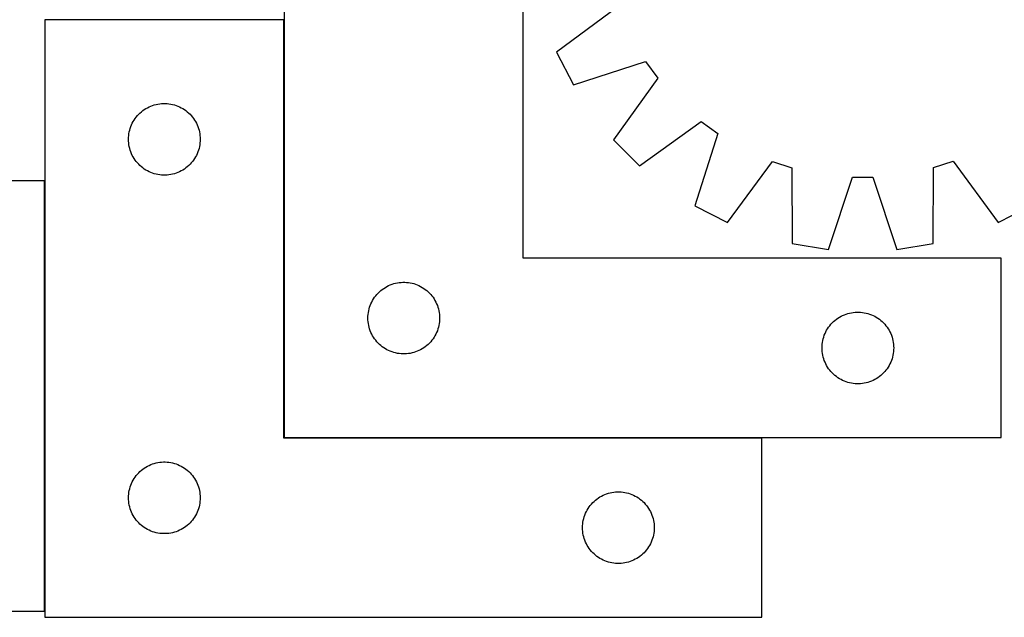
# Model space of a CAD drawing. Header units: millimetres. Extents: x 7 to 1493, y 7 to 443.
# Tile 3 of 6: x 487 to 899, y 9 to 259. Entities that reach past the tile are written whole.
import ezdxf

# ---------------------------------------------------------------- set-up
doc = ezdxf.new("R2010")
doc.units = ezdxf.units.MM
doc.layers.add('COMMON', color=5, linetype='CONTINUOUS', true_color=0x0000ff)
doc.layers.add('CUT', color=7, linetype='CONTINUOUS', true_color=0x000000)

msp = doc.modelspace()

# ---------------------------------------------------------------- linework, layer by layer
at = {"layer": 'COMMON'}
for p, q in [((597.391271, 84.24352), (597.391271, 259.043519)), ((497.19127, 11.606264), (497.19127, 191.606264)), ((797.29127, 84.14352), (597.491271, 84.14352))]:
    msp.add_line(p, q, dxfattribs=at)
at = {"layer": 'CUT'}
for p, q in [((597.491271, 334.24352), (597.491271, 84.24352)), ((697.491271, 159.24352), (697.491271, 334.24352)), ((737.022407, 264.404866), (711.440357, 245.575807)), ((597.29127, 259.043519), (497.29127, 259.043519)), ((497.29127, 259.043519), (497.29127, 9.043519)), ((597.29127, 84.043519), (597.29127, 259.043519)), ((711.440357, 245.575807), (718.434551, 231.871363)), ((718.434551, 231.871363), (748.691557, 241.540299)), ((748.691557, 241.540299), (753.736021, 234.606847)), ((753.736021, 234.606847), (735.224544, 208.794059)), ((540.241619, 222.283701), (540.932554, 222.629053)), ((540.932554, 222.629053), (541.640352, 222.938378)), ((541.640352, 222.938378), (542.363134, 223.210857)), ((542.363134, 223.210857), (543.098986, 223.445767)), ((543.098986, 223.445767), (543.845954, 223.642484)), ((543.845954, 223.642484), (544.602059, 223.800488)), ((544.602059, 223.800488), (545.365295, 223.919359)), ((545.365295, 223.919359), (546.133638, 223.998782)), ((546.133638, 223.998782), (546.905051, 224.038546)), ((546.905051, 224.038546), (547.677489, 224.038546)), ((547.677489, 224.038546), (548.448902, 223.998782)), ((548.448902, 223.998782), (549.217245, 223.919359)), ((549.217245, 223.919359), (549.980481, 223.800488)), ((549.980481, 223.800488), (550.736586, 223.642484)), ((550.736586, 223.642484), (551.483555, 223.445767)), ((551.483555, 223.445767), (552.219406, 223.210857)), ((552.219406, 223.210857), (552.942188, 222.938378)), ((552.942188, 222.938378), (553.649986, 222.629053)), ((553.649986, 222.629053), (554.340921, 222.283701)), ((535.529473, 218.352661), (536.024291, 218.945801)), ((536.024291, 218.945801), (536.548987, 219.512681)), ((536.548987, 219.512681), (537.10217, 220.051799)), ((537.10217, 220.051799), (537.682372, 220.561725)), ((537.682372, 220.561725), (538.288056, 221.041107)), ((538.288056, 221.041107), (538.917614, 221.488674)), ((538.917614, 221.488674), (539.569378, 221.903238)), ((539.569378, 221.903238), (540.241619, 222.283701)), ((554.340921, 222.283701), (555.013162, 221.903238)), ((555.013162, 221.903238), (555.664926, 221.488674)), ((555.664926, 221.488674), (556.294484, 221.041107)), ((556.294484, 221.041107), (556.900168, 220.561725)), ((556.900168, 220.561725), (557.48037, 220.051799)), ((557.48037, 220.051799), (558.033553, 219.512681)), ((558.033553, 219.512681), (558.558249, 218.945801)), ((558.558249, 218.945801), (559.053067, 218.352661)), ((533.001739, 213.605241), (533.255518, 214.3348)), ((533.255518, 214.3348), (533.546517, 215.050327)), ((533.546517, 215.050327), (533.873964, 215.749926)), ((533.873964, 215.749926), (534.236991, 216.43174)), ((534.236991, 216.43174), (534.634637, 217.093962)), ((534.634637, 217.093962), (535.065845, 217.734835)), ((535.065845, 217.734835), (535.529473, 218.352661)), ((559.053067, 218.352661), (559.516695, 217.734835)), ((559.516695, 217.734835), (559.947903, 217.093962)), ((559.947903, 217.093962), (560.345549, 216.43174)), ((560.345549, 216.43174), (560.708576, 215.749926)), ((560.708576, 215.749926), (561.036024, 215.050327)), ((561.036024, 215.050327), (561.327022, 214.3348)), ((561.327022, 214.3348), (561.580801, 213.605241)), ((746.111324, 197.921683), (771.899582, 216.467317)), ((771.899582, 216.467317), (778.839706, 211.432037)), ((532.311159, 209.8157), (532.370772, 210.585834)), ((532.370772, 210.585834), (532.469952, 211.351877)), ((532.469952, 211.351877), (532.608435, 212.1118)), ((532.608435, 212.1118), (532.785854, 212.863586)), ((532.785854, 212.863586), (533.001739, 213.605241)), ((561.580801, 213.605241), (561.796686, 212.863586)), ((561.796686, 212.863586), (561.974105, 212.1118)), ((561.974105, 212.1118), (562.112589, 211.351877)), ((562.112589, 211.351877), (562.211768, 210.585834)), ((562.211768, 210.585834), (562.271381, 209.8157)), ((778.839706, 211.432037), (769.210836, 181.162256)), ((532.29127, 209.043519), (532.311159, 209.8157)), ((532.311159, 208.271337), (532.29127, 209.043519)), ((532.370772, 207.501204), (532.311159, 208.271337)), ((532.469952, 206.73516), (532.370772, 207.501204)), ((532.608435, 205.975238), (532.469952, 206.73516)), ((562.112589, 206.73516), (561.974105, 205.975238)), ((562.211768, 207.501204), (562.112589, 206.73516)), ((562.271381, 208.271337), (562.211768, 207.501204)), ((562.271381, 209.8157), (562.29127, 209.043519)), ((562.29127, 209.043519), (562.271381, 208.271337)), ((735.224544, 208.794059), (746.111324, 197.921683)), ((532.785854, 205.223452), (532.608435, 205.975238)), ((533.001739, 204.481796), (532.785854, 205.223452)), ((533.255518, 203.752237), (533.001739, 204.481796)), ((533.546517, 203.03671), (533.255518, 203.752237)), ((533.873964, 202.337112), (533.546517, 203.03671)), ((534.236991, 201.655298), (533.873964, 202.337112)), ((560.708576, 202.337112), (560.345549, 201.655298)), ((561.036024, 203.03671), (560.708576, 202.337112)), ((561.327022, 203.752237), (561.036024, 203.03671)), ((561.580801, 204.481796), (561.327022, 203.752237)), ((561.796686, 205.223452), (561.580801, 204.481796)), ((561.974105, 205.975238), (561.796686, 205.223452)), ((534.634637, 200.993076), (534.236991, 201.655298)), ((535.065845, 200.352202), (534.634637, 200.993076)), ((535.529473, 199.734377), (535.065845, 200.352202)), ((536.024291, 199.141237), (535.529473, 199.734377)), ((536.548987, 198.574356), (536.024291, 199.141237)), ((537.10217, 198.035238), (536.548987, 198.574356)), ((537.682372, 197.525312), (537.10217, 198.035238)), ((557.48037, 198.035238), (556.900168, 197.525312)), ((558.033553, 198.574356), (557.48037, 198.035238)), ((558.558249, 199.141237), (558.033553, 198.574356)), ((559.053067, 199.734377), (558.558249, 199.141237)), ((559.516695, 200.352202), (559.053067, 199.734377)), ((559.947903, 200.993076), (559.516695, 200.352202)), ((560.345549, 201.655298), (559.947903, 200.993076)), ((782.924528, 174.186212), (801.719703, 199.793168)), ((801.719703, 199.793168), (809.87614, 197.148948)), ((869.158721, 197.188191), (877.311651, 199.843206)), ((877.311651, 199.843206), (896.14071, 174.261156)), ((538.288056, 197.04593), (537.682372, 197.525312)), ((538.917614, 196.598364), (538.288056, 197.04593)), ((539.569378, 196.183799), (538.917614, 196.598364)), ((540.241619, 195.803337), (539.569378, 196.183799)), ((540.932554, 195.457985), (540.241619, 195.803337)), ((541.640352, 195.148659), (540.932554, 195.457985)), ((542.363134, 194.87618), (541.640352, 195.148659)), ((543.098986, 194.641271), (542.363134, 194.87618)), ((543.845954, 194.444553), (543.098986, 194.641271)), ((544.602059, 194.28655), (543.845954, 194.444553)), ((545.365295, 194.167679), (544.602059, 194.28655)), ((546.133638, 194.088256), (545.365295, 194.167679)), ((546.905051, 194.048492), (546.133638, 194.088256)), ((547.677489, 194.048492), (546.905051, 194.048492)), ((548.448902, 194.088256), (547.677489, 194.048492)), ((549.217245, 194.167679), (548.448902, 194.088256)), ((549.980481, 194.28655), (549.217245, 194.167679)), ((550.736586, 194.444553), (549.980481, 194.28655)), ((551.483555, 194.641271), (550.736586, 194.444553)), ((552.219406, 194.87618), (551.483555, 194.641271)), ((552.942188, 195.148659), (552.219406, 194.87618)), ((553.649986, 195.457985), (552.942188, 195.148659)), ((554.340921, 195.803337), (553.649986, 195.457985)), ((555.013162, 196.183799), (554.340921, 195.803337)), ((555.664926, 196.598364), (555.013162, 196.183799)), ((556.294484, 197.04593), (555.664926, 196.598364)), ((556.900168, 197.525312), (556.294484, 197.04593)), ((809.87614, 197.148948), (810.072417, 165.385192)), ((869.004497, 165.424202), (869.158721, 197.188191)), ((497.091269, 191.606264), (387.091269, 191.606264)), ((497.091269, 11.606264), (497.091269, 191.606264)), ((825.27063, 162.988343), (835.232918, 193.150033)), ((835.232918, 193.150033), (843.80726, 193.155709)), ((843.80726, 193.155709), (853.809471, 163.007235)), ((769.210836, 181.162256), (782.924528, 174.186212)), ((896.14071, 174.261156), (909.845155, 181.25535)), ((810.072417, 165.385192), (825.27063, 162.988343)), ((853.809471, 163.007235), (869.004497, 165.424202)), ((897.491271, 159.24352), (697.491271, 159.24352)), ((897.491271, 84.24352), (897.491271, 159.24352)), ((641.840353, 148.138379), (642.563135, 148.410858)), ((642.563135, 148.410858), (643.298987, 148.645768)), ((643.298987, 148.645768), (644.045955, 148.842485)), ((644.045955, 148.842485), (644.80206, 149.000489)), ((644.80206, 149.000489), (645.565296, 149.11936)), ((645.565296, 149.11936), (646.333639, 149.198783)), ((646.333639, 149.198783), (647.105052, 149.238547)), ((647.105052, 149.238547), (647.87749, 149.238547)), ((647.87749, 149.238547), (648.648903, 149.198783)), ((648.648903, 149.198783), (649.417246, 149.11936)), ((649.417246, 149.11936), (650.180482, 149.000489)), ((650.180482, 149.000489), (650.936587, 148.842485)), ((650.936587, 148.842485), (651.683556, 148.645768)), ((651.683556, 148.645768), (652.419407, 148.410858)), ((652.419407, 148.410858), (653.142189, 148.138379)), ((636.224292, 144.145802), (636.748988, 144.712682)), ((636.748988, 144.712682), (637.302171, 145.2518)), ((637.302171, 145.2518), (637.882373, 145.761726)), ((637.882373, 145.761726), (638.488057, 146.241108)), ((638.488057, 146.241108), (639.117615, 146.688675)), ((639.117615, 146.688675), (639.769379, 147.103239)), ((639.769379, 147.103239), (640.44162, 147.483702)), ((640.44162, 147.483702), (641.132555, 147.829054)), ((641.132555, 147.829054), (641.840353, 148.138379)), ((653.142189, 148.138379), (653.849987, 147.829054)), ((653.849987, 147.829054), (654.540922, 147.483702)), ((654.540922, 147.483702), (655.213163, 147.103239)), ((655.213163, 147.103239), (655.864927, 146.688675)), ((655.864927, 146.688675), (656.494485, 146.241108)), ((656.494485, 146.241108), (657.100169, 145.761726)), ((657.100169, 145.761726), (657.680371, 145.2518)), ((657.680371, 145.2518), (658.233554, 144.712682)), ((658.233554, 144.712682), (658.75825, 144.145802)), ((633.455519, 139.534801), (633.746518, 140.250328)), ((633.746518, 140.250328), (634.073965, 140.949927)), ((634.073965, 140.949927), (634.436992, 141.631741)), ((634.436992, 141.631741), (634.834638, 142.293963)), ((634.834638, 142.293963), (635.265846, 142.934836)), ((635.265846, 142.934836), (635.729474, 143.552662)), ((635.729474, 143.552662), (636.224292, 144.145802)), ((658.75825, 144.145802), (659.253068, 143.552662)), ((659.253068, 143.552662), (659.716696, 142.934836)), ((659.716696, 142.934836), (660.147904, 142.293963)), ((660.147904, 142.293963), (660.54555, 141.631741)), ((660.54555, 141.631741), (660.908577, 140.949927)), ((660.908577, 140.949927), (661.236025, 140.250328)), ((661.236025, 140.250328), (661.527023, 139.534801)), ((632.570773, 135.785835), (632.669953, 136.551878)), ((632.669953, 136.551878), (632.808436, 137.311801)), ((632.808436, 137.311801), (632.985855, 138.063587)), ((632.985855, 138.063587), (633.20174, 138.805242)), ((633.20174, 138.805242), (633.455519, 139.534801)), ((661.527023, 139.534801), (661.780802, 138.805242)), ((661.780802, 138.805242), (661.996687, 138.063587)), ((661.996687, 138.063587), (662.174106, 137.311801)), ((662.174106, 137.311801), (662.31259, 136.551878)), ((662.31259, 136.551878), (662.411769, 135.785835)), ((832.563135, 135.910858), (833.298987, 136.145768)), ((833.298987, 136.145768), (834.045955, 136.342485)), ((834.045955, 136.342485), (834.80206, 136.500489)), ((834.80206, 136.500489), (835.565296, 136.61936)), ((835.565296, 136.61936), (836.333639, 136.698783)), ((836.333639, 136.698783), (837.105052, 136.738547)), ((837.105052, 136.738547), (837.87749, 136.738547)), ((837.87749, 136.738547), (838.648903, 136.698783)), ((838.648903, 136.698783), (839.417246, 136.61936)), ((839.417246, 136.61936), (840.180482, 136.500489)), ((840.180482, 136.500489), (840.936587, 136.342485)), ((840.936587, 136.342485), (841.683556, 136.145768)), ((841.683556, 136.145768), (842.419407, 135.910858)), ((632.491271, 134.24352), (632.51116, 135.015701)), ((632.51116, 133.471338), (632.491271, 134.24352)), ((632.51116, 135.015701), (632.570773, 135.785835)), ((632.570773, 132.701205), (632.51116, 133.471338)), ((632.669953, 131.935161), (632.570773, 132.701205)), ((632.808436, 131.175239), (632.669953, 131.935161)), ((662.31259, 131.935161), (662.174106, 131.175239)), ((662.411769, 132.701205), (662.31259, 131.935161)), ((662.411769, 135.785835), (662.471382, 135.015701)), ((662.471382, 133.471338), (662.411769, 132.701205)), ((662.471382, 135.015701), (662.491271, 134.24352)), ((662.491271, 134.24352), (662.471382, 133.471338)), ((826.224292, 131.645802), (826.748988, 132.212682)), ((826.748988, 132.212682), (827.302171, 132.7518)), ((827.302171, 132.7518), (827.882373, 133.261726)), ((827.882373, 133.261726), (828.488057, 133.741108)), ((828.488057, 133.741108), (829.117615, 134.188675)), ((829.117615, 134.188675), (829.769379, 134.603239)), ((829.769379, 134.603239), (830.44162, 134.983702)), ((830.44162, 134.983702), (831.132555, 135.329054)), ((831.132555, 135.329054), (831.840353, 135.638379)), ((831.840353, 135.638379), (832.563135, 135.910858)), ((842.419407, 135.910858), (843.142189, 135.638379)), ((843.142189, 135.638379), (843.849987, 135.329054)), ((843.849987, 135.329054), (844.540922, 134.983702)), ((844.540922, 134.983702), (845.213163, 134.603239)), ((845.213163, 134.603239), (845.864927, 134.188675)), ((845.864927, 134.188675), (846.494485, 133.741108)), ((846.494485, 133.741108), (847.100169, 133.261726)), ((847.100169, 133.261726), (847.680371, 132.7518)), ((847.680371, 132.7518), (848.233554, 132.212682)), ((848.233554, 132.212682), (848.75825, 131.645802)), ((632.985855, 130.423453), (632.808436, 131.175239)), ((633.20174, 129.681797), (632.985855, 130.423453)), ((633.455519, 128.952238), (633.20174, 129.681797)), ((633.746518, 128.236711), (633.455519, 128.952238)), ((634.073965, 127.537113), (633.746518, 128.236711)), ((661.236025, 128.236711), (660.908577, 127.537113)), ((661.527023, 128.952238), (661.236025, 128.236711)), ((661.780802, 129.681797), (661.527023, 128.952238)), ((661.996687, 130.423453), (661.780802, 129.681797)), ((662.174106, 131.175239), (661.996687, 130.423453)), ((823.455519, 127.034801), (823.746518, 127.750328)), ((823.746518, 127.750328), (824.073965, 128.449927)), ((824.073965, 128.449927), (824.436992, 129.131741)), ((824.436992, 129.131741), (824.834638, 129.793963)), ((824.834638, 129.793963), (825.265846, 130.434836)), ((825.265846, 130.434836), (825.729474, 131.052662)), ((825.729474, 131.052662), (826.224292, 131.645802)), ((848.75825, 131.645802), (849.253068, 131.052662)), ((849.253068, 131.052662), (849.716696, 130.434836)), ((849.716696, 130.434836), (850.147904, 129.793963)), ((850.147904, 129.793963), (850.54555, 129.131741)), ((850.54555, 129.131741), (850.908577, 128.449927)), ((850.908577, 128.449927), (851.236025, 127.750328)), ((851.236025, 127.750328), (851.527023, 127.034801)), ((634.436992, 126.855299), (634.073965, 127.537113)), ((634.834638, 126.193077), (634.436992, 126.855299)), ((635.265846, 125.552203), (634.834638, 126.193077)), ((635.729474, 124.934378), (635.265846, 125.552203)), ((636.224292, 124.341238), (635.729474, 124.934378)), ((636.748988, 123.774357), (636.224292, 124.341238)), ((637.302171, 123.235239), (636.748988, 123.774357)), ((658.233554, 123.774357), (657.680371, 123.235239)), ((658.75825, 124.341238), (658.233554, 123.774357)), ((659.253068, 124.934378), (658.75825, 124.341238)), ((659.716696, 125.552203), (659.253068, 124.934378)), ((660.147904, 126.193077), (659.716696, 125.552203)), ((660.54555, 126.855299), (660.147904, 126.193077)), ((660.908577, 127.537113), (660.54555, 126.855299)), ((822.570773, 123.285835), (822.669953, 124.051878)), ((822.669953, 124.051878), (822.808436, 124.811801)), ((822.808436, 124.811801), (822.985855, 125.563587)), ((822.985855, 125.563587), (823.20174, 126.305242)), ((823.20174, 126.305242), (823.455519, 127.034801)), ((851.527023, 127.034801), (851.780802, 126.305242)), ((851.780802, 126.305242), (851.996687, 125.563587)), ((851.996687, 125.563587), (852.174106, 124.811801)), ((852.174106, 124.811801), (852.31259, 124.051878)), ((852.31259, 124.051878), (852.411769, 123.285835)), ((637.882373, 122.725313), (637.302171, 123.235239)), ((638.488057, 122.245931), (637.882373, 122.725313)), ((639.117615, 121.798365), (638.488057, 122.245931)), ((639.769379, 121.3838), (639.117615, 121.798365)), ((640.44162, 121.003338), (639.769379, 121.3838)), ((641.132555, 120.657986), (640.44162, 121.003338)), ((641.840353, 120.34866), (641.132555, 120.657986)), ((642.563135, 120.076181), (641.840353, 120.34866)), ((643.298987, 119.841272), (642.563135, 120.076181)), ((644.045955, 119.644554), (643.298987, 119.841272)), ((644.80206, 119.486551), (644.045955, 119.644554)), ((645.565296, 119.36768), (644.80206, 119.486551)), ((650.180482, 119.486551), (649.417246, 119.36768)), ((650.936587, 119.644554), (650.180482, 119.486551)), ((651.683556, 119.841272), (650.936587, 119.644554)), ((652.419407, 120.076181), (651.683556, 119.841272)), ((653.142189, 120.34866), (652.419407, 120.076181)), ((653.849987, 120.657986), (653.142189, 120.34866)), ((654.540922, 121.003338), (653.849987, 120.657986)), ((655.213163, 121.3838), (654.540922, 121.003338)), ((655.864927, 121.798365), (655.213163, 121.3838)), ((656.494485, 122.245931), (655.864927, 121.798365)), ((657.100169, 122.725313), (656.494485, 122.245931)), ((657.680371, 123.235239), (657.100169, 122.725313)), ((822.491271, 121.74352), (822.51116, 122.515701)), ((822.51116, 120.971338), (822.491271, 121.74352)), ((822.51116, 122.515701), (822.570773, 123.285835)), ((822.570773, 120.201205), (822.51116, 120.971338)), ((822.669953, 119.435161), (822.570773, 120.201205)), ((852.411769, 120.201205), (852.31259, 119.435161)), ((852.411769, 123.285835), (852.471382, 122.515701)), ((852.471382, 120.971338), (852.411769, 120.201205)), ((852.471382, 122.515701), (852.491271, 121.74352)), ((852.491271, 121.74352), (852.471382, 120.971338)), ((646.333639, 119.288257), (645.565296, 119.36768)), ((647.105052, 119.248493), (646.333639, 119.288257)), ((647.87749, 119.248493), (647.105052, 119.248493)), ((648.648903, 119.288257), (647.87749, 119.248493)), ((649.417246, 119.36768), (648.648903, 119.288257)), ((822.808436, 118.675239), (822.669953, 119.435161)), ((822.985855, 117.923453), (822.808436, 118.675239)), ((823.20174, 117.181797), (822.985855, 117.923453)), ((823.455519, 116.452238), (823.20174, 117.181797)), ((823.746518, 115.736711), (823.455519, 116.452238)), ((824.073965, 115.037113), (823.746518, 115.736711)), ((851.236025, 115.736711), (850.908577, 115.037113)), ((851.527023, 116.452238), (851.236025, 115.736711)), ((851.780802, 117.181797), (851.527023, 116.452238)), ((851.996687, 117.923453), (851.780802, 117.181797)), ((852.174106, 118.675239), (851.996687, 117.923453)), ((852.31259, 119.435161), (852.174106, 118.675239)), ((824.436992, 114.355299), (824.073965, 115.037113)), ((824.834638, 113.693077), (824.436992, 114.355299)), ((825.265846, 113.052203), (824.834638, 113.693077)), ((825.729474, 112.434378), (825.265846, 113.052203)), ((826.224292, 111.841238), (825.729474, 112.434378)), ((826.748988, 111.274357), (826.224292, 111.841238)), ((827.302171, 110.735239), (826.748988, 111.274357)), ((848.233554, 111.274357), (847.680371, 110.735239)), ((848.75825, 111.841238), (848.233554, 111.274357)), ((849.253068, 112.434378), (848.75825, 111.841238)), ((849.716696, 113.052203), (849.253068, 112.434378)), ((850.147904, 113.693077), (849.716696, 113.052203)), ((850.54555, 114.355299), (850.147904, 113.693077)), ((850.908577, 115.037113), (850.54555, 114.355299)), ((827.882373, 110.225313), (827.302171, 110.735239)), ((828.488057, 109.745931), (827.882373, 110.225313)), ((829.117615, 109.298365), (828.488057, 109.745931)), ((829.769379, 108.8838), (829.117615, 109.298365)), ((830.44162, 108.503338), (829.769379, 108.8838)), ((831.132555, 108.157986), (830.44162, 108.503338)), ((831.840353, 107.84866), (831.132555, 108.157986)), ((832.563135, 107.576181), (831.840353, 107.84866)), ((833.298987, 107.341272), (832.563135, 107.576181)), ((834.045955, 107.144554), (833.298987, 107.341272)), ((834.80206, 106.986551), (834.045955, 107.144554)), ((840.936587, 107.144554), (840.180482, 106.986551)), ((841.683556, 107.341272), (840.936587, 107.144554)), ((842.419407, 107.576181), (841.683556, 107.341272)), ((843.142189, 107.84866), (842.419407, 107.576181)), ((843.849987, 108.157986), (843.142189, 107.84866)), ((844.540922, 108.503338), (843.849987, 108.157986)), ((845.213163, 108.8838), (844.540922, 108.503338)), ((845.864927, 109.298365), (845.213163, 108.8838)), ((846.494485, 109.745931), (845.864927, 109.298365)), ((847.100169, 110.225313), (846.494485, 109.745931)), ((847.680371, 110.735239), (847.100169, 110.225313)), ((835.565296, 106.86768), (834.80206, 106.986551)), ((836.333639, 106.788257), (835.565296, 106.86768)), ((837.105052, 106.748493), (836.333639, 106.788257)), ((837.87749, 106.748493), (837.105052, 106.748493)), ((838.648903, 106.788257), (837.87749, 106.748493)), ((839.417246, 106.86768), (838.648903, 106.788257)), ((840.180482, 106.986551), (839.417246, 106.86768)), ((797.29127, 84.043519), (597.29127, 84.043519)), ((597.491271, 84.24352), (897.491271, 84.24352)), ((797.29127, 9.043519), (797.29127, 84.043519)), ((536.548987, 69.512681), (537.10217, 70.051799)), ((537.10217, 70.051799), (537.682372, 70.561725)), ((537.682372, 70.561725), (538.288056, 71.041107)), ((538.288056, 71.041107), (538.917614, 71.488674)), ((538.917614, 71.488674), (539.569378, 71.903238)), ((539.569378, 71.903238), (540.241619, 72.283701)), ((540.241619, 72.283701), (540.932554, 72.629053)), ((540.932554, 72.629053), (541.640352, 72.938378)), ((541.640352, 72.938378), (542.363134, 73.210857)), ((542.363134, 73.210857), (543.098986, 73.445767)), ((543.098986, 73.445767), (543.845954, 73.642484)), ((543.845954, 73.642484), (544.602059, 73.800488)), ((544.602059, 73.800488), (545.365295, 73.919359)), ((545.365295, 73.919359), (546.133638, 73.998782)), ((546.133638, 73.998782), (546.905051, 74.038546)), ((546.905051, 74.038546), (547.677489, 74.038546)), ((547.677489, 74.038546), (548.448902, 73.998782)), ((548.448902, 73.998782), (549.217245, 73.919359)), ((549.217245, 73.919359), (549.980481, 73.800488)), ((549.980481, 73.800488), (550.736586, 73.642484)), ((550.736586, 73.642484), (551.483555, 73.445767)), ((551.483555, 73.445767), (552.219406, 73.210857)), ((552.219406, 73.210857), (552.942188, 72.938378)), ((552.942188, 72.938378), (553.649986, 72.629053)), ((553.649986, 72.629053), (554.340921, 72.283701)), ((554.340921, 72.283701), (555.013162, 71.903238)), ((555.013162, 71.903238), (555.664926, 71.488674)), ((555.664926, 71.488674), (556.294484, 71.041107)), ((556.294484, 71.041107), (556.900168, 70.561725)), ((556.900168, 70.561725), (557.48037, 70.051799)), ((557.48037, 70.051799), (558.033553, 69.512681)), ((533.873964, 65.749926), (534.236991, 66.43174)), ((534.236991, 66.43174), (534.634637, 67.093962)), ((534.634637, 67.093962), (535.065845, 67.734835)), ((535.065845, 67.734835), (535.529473, 68.352661)), ((535.529473, 68.352661), (536.024291, 68.945801)), ((536.024291, 68.945801), (536.548987, 69.512681)), ((558.033553, 69.512681), (558.558249, 68.945801)), ((558.558249, 68.945801), (559.053067, 68.352661)), ((559.053067, 68.352661), (559.516695, 67.734835)), ((559.516695, 67.734835), (559.947903, 67.093962)), ((559.947903, 67.093962), (560.345549, 66.43174)), ((560.345549, 66.43174), (560.708576, 65.749926)), ((532.469952, 61.351877), (532.608435, 62.1118)), ((532.608435, 62.1118), (532.785854, 62.863586)), ((532.785854, 62.863586), (533.001739, 63.605241)), ((533.001739, 63.605241), (533.255518, 64.3348)), ((533.255518, 64.3348), (533.546517, 65.050327)), ((533.546517, 65.050327), (533.873964, 65.749926)), ((560.708576, 65.749926), (561.036024, 65.050327)), ((561.036024, 65.050327), (561.327022, 64.3348)), ((561.327022, 64.3348), (561.580801, 63.605241)), ((561.580801, 63.605241), (561.796686, 62.863586)), ((561.796686, 62.863586), (561.974105, 62.1118)), ((561.974105, 62.1118), (562.112589, 61.351877)), ((532.29127, 59.043519), (532.311159, 59.8157)), ((532.311159, 58.271337), (532.29127, 59.043519)), ((532.311159, 59.8157), (532.370772, 60.585834)), ((532.370772, 57.501204), (532.311159, 58.271337)), ((532.370772, 60.585834), (532.469952, 61.351877)), ((562.112589, 61.351877), (562.211768, 60.585834)), ((562.211768, 60.585834), (562.271381, 59.8157)), ((562.271381, 58.271337), (562.211768, 57.501204)), ((562.271381, 59.8157), (562.29127, 59.043519)), ((562.29127, 59.043519), (562.271381, 58.271337)), ((727.10217, 57.551799), (727.682372, 58.061725)), ((727.682372, 58.061725), (728.288056, 58.541107)), ((728.288056, 58.541107), (728.917614, 58.988674)), ((728.917614, 58.988674), (729.569378, 59.403238)), ((729.569378, 59.403238), (730.241619, 59.783701)), ((730.241619, 59.783701), (730.932554, 60.129053)), ((730.932554, 60.129053), (731.640352, 60.438378)), ((731.640352, 60.438378), (732.363134, 60.710857)), ((732.363134, 60.710857), (733.098986, 60.945767)), ((733.098986, 60.945767), (733.845954, 61.142484)), ((733.845954, 61.142484), (734.602059, 61.300488)), ((734.602059, 61.300488), (735.365295, 61.419359)), ((735.365295, 61.419359), (736.133638, 61.498782)), ((736.133638, 61.498782), (736.905051, 61.538546)), ((736.905051, 61.538546), (737.677489, 61.538546)), ((737.677489, 61.538546), (738.448902, 61.498782)), ((738.448902, 61.498782), (739.217245, 61.419359)), ((739.217245, 61.419359), (739.980481, 61.300488)), ((739.980481, 61.300488), (740.736586, 61.142484)), ((740.736586, 61.142484), (741.483555, 60.945767)), ((741.483555, 60.945767), (742.219406, 60.710857)), ((742.219406, 60.710857), (742.942188, 60.438378)), ((742.942188, 60.438378), (743.649986, 60.129053)), ((743.649986, 60.129053), (744.340921, 59.783701)), ((744.340921, 59.783701), (745.013162, 59.403238)), ((745.013162, 59.403238), (745.664926, 58.988674)), ((745.664926, 58.988674), (746.294484, 58.541107)), ((746.294484, 58.541107), (746.900168, 58.061725)), ((746.900168, 58.061725), (747.48037, 57.551799)), ((532.469952, 56.73516), (532.370772, 57.501204)), ((532.608435, 55.975238), (532.469952, 56.73516)), ((532.785854, 55.223452), (532.608435, 55.975238)), ((533.001739, 54.481796), (532.785854, 55.223452)), ((533.255518, 53.752237), (533.001739, 54.481796)), ((533.546517, 53.03671), (533.255518, 53.752237)), ((561.327022, 53.752237), (561.036024, 53.03671)), ((561.580801, 54.481796), (561.327022, 53.752237)), ((561.796686, 55.223452), (561.580801, 54.481796)), ((561.974105, 55.975238), (561.796686, 55.223452)), ((562.112589, 56.73516), (561.974105, 55.975238)), ((562.211768, 57.501204), (562.112589, 56.73516)), ((723.873964, 53.249926), (724.236991, 53.93174)), ((724.236991, 53.93174), (724.634637, 54.593962)), ((724.634637, 54.593962), (725.065845, 55.234835)), ((725.065845, 55.234835), (725.529473, 55.852661)), ((725.529473, 55.852661), (726.024291, 56.445801)), ((726.024291, 56.445801), (726.548987, 57.012681)), ((726.548987, 57.012681), (727.10217, 57.551799)), ((747.48037, 57.551799), (748.033553, 57.012681)), ((748.033553, 57.012681), (748.558249, 56.445801)), ((748.558249, 56.445801), (749.053067, 55.852661)), ((749.053067, 55.852661), (749.516695, 55.234835)), ((749.516695, 55.234835), (749.947903, 54.593962)), ((749.947903, 54.593962), (750.345549, 53.93174)), ((750.345549, 53.93174), (750.708576, 53.249926)), ((533.873964, 52.337112), (533.546517, 53.03671)), ((534.236991, 51.655298), (533.873964, 52.337112)), ((534.634637, 50.993076), (534.236991, 51.655298)), ((535.065845, 50.352202), (534.634637, 50.993076)), ((535.529473, 49.734377), (535.065845, 50.352202)), ((536.024291, 49.141237), (535.529473, 49.734377)), ((559.053067, 49.734377), (558.558249, 49.141237)), ((559.516695, 50.352202), (559.053067, 49.734377)), ((559.947903, 50.993076), (559.516695, 50.352202)), ((560.345549, 51.655298), (559.947903, 50.993076)), ((560.708576, 52.337112), (560.345549, 51.655298)), ((561.036024, 53.03671), (560.708576, 52.337112)), ((722.469952, 48.851877), (722.608435, 49.6118)), ((722.608435, 49.6118), (722.785854, 50.363586)), ((722.785854, 50.363586), (723.001739, 51.105241)), ((723.001739, 51.105241), (723.255518, 51.8348)), ((723.255518, 51.8348), (723.546517, 52.550327)), ((723.546517, 52.550327), (723.873964, 53.249926)), ((750.708576, 53.249926), (751.036024, 52.550327)), ((751.036024, 52.550327), (751.327022, 51.8348)), ((751.327022, 51.8348), (751.580801, 51.105241)), ((751.580801, 51.105241), (751.796686, 50.363586)), ((751.796686, 50.363586), (751.974105, 49.6118)), ((751.974105, 49.6118), (752.112589, 48.851877)), ((536.548987, 48.574356), (536.024291, 49.141237)), ((537.10217, 48.035238), (536.548987, 48.574356)), ((537.682372, 47.525312), (537.10217, 48.035238)), ((538.288056, 47.04593), (537.682372, 47.525312)), ((538.917614, 46.598364), (538.288056, 47.04593)), ((539.569378, 46.183799), (538.917614, 46.598364)), ((540.241619, 45.803337), (539.569378, 46.183799)), ((540.932554, 45.457985), (540.241619, 45.803337)), ((541.640352, 45.148659), (540.932554, 45.457985)), ((553.649986, 45.457985), (552.942188, 45.148659)), ((554.340921, 45.803337), (553.649986, 45.457985)), ((555.013162, 46.183799), (554.340921, 45.803337)), ((555.664926, 46.598364), (555.013162, 46.183799)), ((556.294484, 47.04593), (555.664926, 46.598364)), ((556.900168, 47.525312), (556.294484, 47.04593)), ((557.48037, 48.035238), (556.900168, 47.525312)), ((558.033553, 48.574356), (557.48037, 48.035238)), ((558.558249, 49.141237), (558.033553, 48.574356)), ((722.29127, 46.543519), (722.311159, 47.3157)), ((722.311159, 45.771337), (722.29127, 46.543519)), ((722.311159, 47.3157), (722.370772, 48.085834)), ((722.370772, 45.001204), (722.311159, 45.771337)), ((722.370772, 48.085834), (722.469952, 48.851877)), ((752.112589, 48.851877), (752.211768, 48.085834)), ((752.211768, 48.085834), (752.271381, 47.3157)), ((752.271381, 45.771337), (752.211768, 45.001204)), ((752.271381, 47.3157), (752.29127, 46.543519)), ((752.29127, 46.543519), (752.271381, 45.771337)), ((542.363134, 44.87618), (541.640352, 45.148659)), ((543.098986, 44.641271), (542.363134, 44.87618)), ((543.845954, 44.444553), (543.098986, 44.641271)), ((544.602059, 44.28655), (543.845954, 44.444553)), ((545.365295, 44.167679), (544.602059, 44.28655)), ((546.133638, 44.088256), (545.365295, 44.167679)), ((546.905051, 44.048492), (546.133638, 44.088256)), ((547.677489, 44.048492), (546.905051, 44.048492)), ((548.448902, 44.088256), (547.677489, 44.048492)), ((549.217245, 44.167679), (548.448902, 44.088256)), ((549.980481, 44.28655), (549.217245, 44.167679)), ((550.736586, 44.444553), (549.980481, 44.28655)), ((551.483555, 44.641271), (550.736586, 44.444553)), ((552.219406, 44.87618), (551.483555, 44.641271)), ((552.942188, 45.148659), (552.219406, 44.87618)), ((722.469952, 44.23516), (722.370772, 45.001204)), ((722.608435, 43.475238), (722.469952, 44.23516)), ((722.785854, 42.723452), (722.608435, 43.475238)), ((723.001739, 41.981796), (722.785854, 42.723452)), ((723.255518, 41.252237), (723.001739, 41.981796)), ((723.546517, 40.53671), (723.255518, 41.252237)), ((751.327022, 41.252237), (751.036024, 40.53671)), ((751.580801, 41.981796), (751.327022, 41.252237)), ((751.796686, 42.723452), (751.580801, 41.981796)), ((751.974105, 43.475238), (751.796686, 42.723452)), ((752.112589, 44.23516), (751.974105, 43.475238)), ((752.211768, 45.001204), (752.112589, 44.23516)), ((723.873964, 39.837112), (723.546517, 40.53671)), ((724.236991, 39.155298), (723.873964, 39.837112)), ((724.634637, 38.493076), (724.236991, 39.155298)), ((725.065845, 37.852202), (724.634637, 38.493076)), ((725.529473, 37.234377), (725.065845, 37.852202)), ((726.024291, 36.641237), (725.529473, 37.234377)), ((749.053067, 37.234377), (748.558249, 36.641237)), ((749.516695, 37.852202), (749.053067, 37.234377)), ((749.947903, 38.493076), (749.516695, 37.852202)), ((750.345549, 39.155298), (749.947903, 38.493076)), ((750.708576, 39.837112), (750.345549, 39.155298)), ((751.036024, 40.53671), (750.708576, 39.837112)), ((726.548987, 36.074356), (726.024291, 36.641237)), ((727.10217, 35.535238), (726.548987, 36.074356)), ((727.682372, 35.025312), (727.10217, 35.535238)), ((728.288056, 34.54593), (727.682372, 35.025312)), ((728.917614, 34.098364), (728.288056, 34.54593)), ((729.569378, 33.683799), (728.917614, 34.098364)), ((730.241619, 33.303337), (729.569378, 33.683799)), ((730.932554, 32.957985), (730.241619, 33.303337)), ((744.340921, 33.303337), (743.649986, 32.957985)), ((745.013162, 33.683799), (744.340921, 33.303337)), ((745.664926, 34.098364), (745.013162, 33.683799)), ((746.294484, 34.54593), (745.664926, 34.098364)), ((746.900168, 35.025312), (746.294484, 34.54593)), ((747.48037, 35.535238), (746.900168, 35.025312)), ((748.033553, 36.074356), (747.48037, 35.535238)), ((748.558249, 36.641237), (748.033553, 36.074356)), ((731.640352, 32.648659), (730.932554, 32.957985)), ((732.363134, 32.37618), (731.640352, 32.648659)), ((733.098986, 32.141271), (732.363134, 32.37618)), ((733.845954, 31.944553), (733.098986, 32.141271)), ((734.602059, 31.78655), (733.845954, 31.944553)), ((735.365295, 31.667679), (734.602059, 31.78655)), ((736.133638, 31.588256), (735.365295, 31.667679)), ((736.905051, 31.548492), (736.133638, 31.588256)), ((737.677489, 31.548492), (736.905051, 31.548492)), ((738.448902, 31.588256), (737.677489, 31.548492)), ((739.217245, 31.667679), (738.448902, 31.588256)), ((739.980481, 31.78655), (739.217245, 31.667679)), ((740.736586, 31.944553), (739.980481, 31.78655)), ((741.483555, 32.141271), (740.736586, 31.944553)), ((742.219406, 32.37618), (741.483555, 32.141271)), ((742.942188, 32.648659), (742.219406, 32.37618)), ((743.649986, 32.957985), (742.942188, 32.648659)), ((387.091269, 11.606264), (497.091269, 11.606264)), ((497.29127, 9.043519), (797.29127, 9.043519))]:
    msp.add_line(p, q, dxfattribs=at)

doc.saveas('drawing.dxf')
